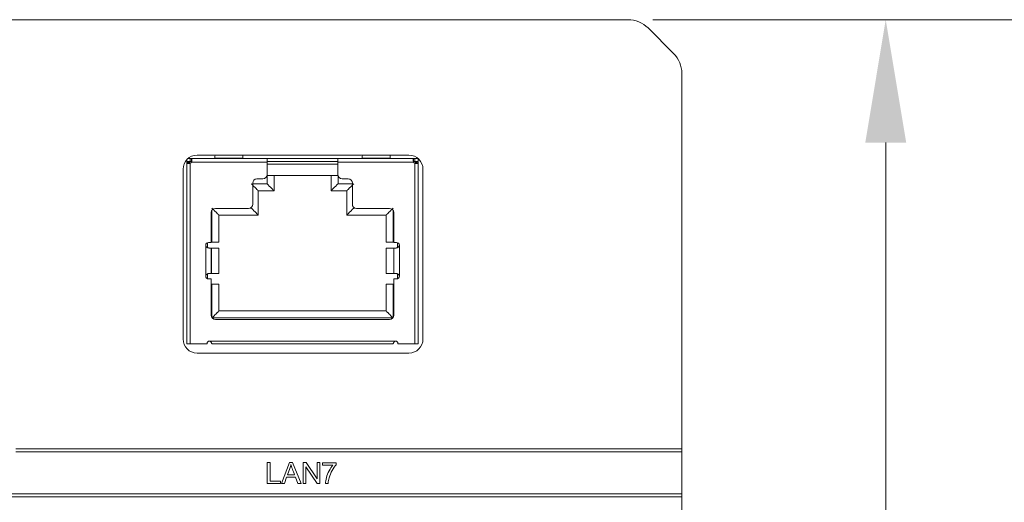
# Model space of a CAD drawing. Header units: millimetres. Extents: x 10908 to 11424, y -3584 to -2973.
# Tile 41 of 50: x 11236 to 11306, y -3470 to -3436. Entities that reach past the tile are written whole.
import ezdxf

# ---------------------------------------------------------------- set-up
doc = ezdxf.new("R2010")
doc.units = ezdxf.units.MM
doc.layers.get('Defpoints').update_dxf_attribs({"lineweight": 18})
doc.layers.add('1', color=7, linetype='Continuous', true_color=0xffffff)
doc.layers.add('7标注层', color=4, linetype='Continuous', lineweight=18)
doc.styles.add('3.5', font='txt', dxfattribs={"height": 8.75})
doc.dimstyles.new('ISO-3.5', dxfattribs={"dimtxt": 8.75, "dimasz": 8.75, "dimexe": 5.25, "dimexo": 1.75, "dimgap": 1.75, "dimtad": 1, "dimdsep": 46, "dimtxsty": '3.5', "dimcen": 8.75, "dimclrd": 256, "dimclre": 256, "dimclrt": 256, "dimadec": 1, "dimazin": 0, "dimtp": 2e-09, "dimtm": 1.1e-09, "dimtfac": 1, "dimtmove": 0, "dimatfit": 3, "dimfxl": 0, "dimtolj": 1, "dimlwd": -1, "dimlwe": -1, "dimarcsym": 0})

# ---------------------------------------------------------------- blocks, each defined once
blk = doc.blocks.new('*D66')
at = {"layer": '7标注层', "transparency": 16777216}
for p, q in [((11281.128, -3435.784), (11321.014, -3435.784)), ((11315.764, -3444.534), (11315.764, -3568.034)), ((11299.156, -3576.784), (11321.014, -3576.784))]:
    blk.add_line(p, q, dxfattribs=at)
for points in [[(11314.305, -3444.534), (11317.222, -3444.534), (11315.764, -3435.784)], [(11314.305, -3568.034), (11317.222, -3568.034), (11315.764, -3576.784)]]:
    blk.add_solid(points, dxfattribs=at)
at = {"layer": 'Defpoints', "color": 0, "transparency": 16777216}
for p in [(11279.378, -3435.784), (11297.406, -3576.784), (11315.764, -3576.784)]:
    blk.add_point(p, dxfattribs=at)
at = {"layer": '7标注层', "transparency": 16777216, "insert": (11309.639, -3506.284), "char_height": 8.75, "attachment_point": 5, "rotation": 90, "style": '3.5'}
blk.add_mtext('\\A1;141', dxfattribs=at)
blk = doc.blocks.new('*D67')
at = {"layer": '7标注层', "transparency": 16777216}
for p, q in [((11281.128, -3435.784), (11302.985, -3435.784)), ((11297.735, -3444.534), (11297.735, -3560.034)), ((11282.026, -3568.784), (11302.985, -3568.784))]:
    blk.add_line(p, q, dxfattribs=at)
for points in [[(11296.277, -3444.534), (11299.193, -3444.534), (11297.735, -3435.784)], [(11296.277, -3560.034), (11299.193, -3560.034), (11297.735, -3568.784)]]:
    blk.add_solid(points, dxfattribs=at)
at = {"layer": 'Defpoints', "color": 0, "transparency": 16777216}
for p in [(11279.378, -3435.784), (11280.276, -3568.784), (11297.735, -3568.784)]:
    blk.add_point(p, dxfattribs=at)
at = {"layer": '7标注层', "transparency": 16777216, "insert": (11291.61, -3502.284), "char_height": 8.75, "attachment_point": 5, "rotation": 90, "style": '3.5'}
blk.add_mtext('\\A1;133', dxfattribs=at)

msp = doc.modelspace()

# ---------------------------------------------------------------- linework, layer by layer
at = {"layer": '1', "color": 7, "linetype": 'Continuous', "lineweight": 18}
for p, q in [((11079.435, -3435.784), (11279.378, -3435.784)), ((11282.62, -3438.198), (11280.792, -3436.37)), ((11283.206, -3466.364), (11283.206, -3439.612)), ((11248.656, -3445.434), (11263.756, -3445.434)), ((11247.92, -3445.758), (11247.92, -3445.874)), ((11247.92, -3445.874), (11248.17, -3445.874)), ((11247.92, -3445.924), (11248.12, -3445.924)), ((11247.92, -3445.924), (11247.92, -3446.014)), ((11247.92, -3446.014), (11248.12, -3446.014)), ((11248.17, -3445.674), (11248.006, -3445.674)), ((11248.12, -3445.924), (11248.12, -3446.014)), ((11248.17, -3445.674), (11248.259, -3445.674)), ((11248.17, -3445.874), (11248.17, -3445.674)), ((11248.17, -3445.874), (11248.259, -3445.874)), ((11248.17, -3446.014), (11248.17, -3458.884)), ((11248.259, -3445.674), (11253.645, -3445.674)), ((11248.259, -3445.674), (11248.259, -3445.874)), ((11248.259, -3445.924), (11253.645, -3445.924)), ((11249.92, -3445.649), (11251.919, -3445.649)), ((11249.92, -3445.674), (11249.92, -3445.649)), ((11251.92, -3445.674), (11251.92, -3445.649)), ((11258.695, -3445.674), (11253.645, -3445.674)), ((11253.645, -3445.674), (11253.645, -3445.924)), ((11253.645, -3445.874), (11258.695, -3445.874)), ((11253.645, -3446.824), (11253.645, -3445.924)), ((11258.694, -3446.084), (11253.645, -3446.084)), ((11258.695, -3445.674), (11258.695, -3445.924)), ((11258.695, -3445.674), (11264.08, -3445.674)), ((11258.695, -3445.924), (11264.08, -3445.924)), ((11258.695, -3445.924), (11258.695, -3446.824)), ((11260.42, -3445.649), (11262.419, -3445.649)), ((11260.42, -3445.674), (11260.42, -3445.649)), ((11262.42, -3445.674), (11262.42, -3445.649)), ((11264.08, -3445.674), (11264.17, -3445.674)), ((11264.08, -3445.874), (11264.08, -3445.674)), ((11264.08, -3445.874), (11264.17, -3445.874)), ((11264.17, -3445.674), (11264.406, -3445.674)), ((11264.17, -3445.674), (11264.17, -3445.874)), ((11264.17, -3445.874), (11264.42, -3445.874)), ((11264.17, -3458.884), (11264.17, -3446.014)), ((11264.22, -3445.924), (11264.22, -3446.014)), ((11264.22, -3445.924), (11264.42, -3445.924)), ((11264.22, -3446.014), (11264.258, -3446.014)), ((11264.42, -3445.874), (11264.42, -3445.686)), ((11264.42, -3445.924), (11264.42, -3446.014)), ((11247.656, -3458.534), (11247.656, -3446.434)), ((11264.756, -3446.434), (11264.756, -3458.534)), ((11252.62, -3448.924), (11252.62, -3447.424)), ((11252.62, -3447.474), (11253.64, -3447.474)), ((11252.92, -3447.124), (11253.345, -3447.124)), ((11253.64, -3446.884), (11258.7, -3446.884)), ((11253.64, -3447.474), (11253.64, -3446.884)), ((11254.14, -3447.974), (11254.14, -3446.884)), ((11258.2, -3446.884), (11258.2, -3447.974)), ((11258.7, -3446.884), (11258.7, -3447.474)), ((11258.7, -3447.474), (11259.72, -3447.474)), ((11259.42, -3447.124), (11258.995, -3447.124)), ((11259.72, -3448.924), (11259.72, -3447.424)), ((11253.02, -3447.974), (11254.14, -3447.974)), ((11253.02, -3449.704), (11253.02, -3447.974)), ((11258.2, -3447.974), (11259.32, -3447.974)), ((11259.32, -3447.974), (11259.32, -3449.704)), ((11249.67, -3449.524), (11249.67, -3451.654)), ((11249.715, -3451.634), (11249.715, -3449.366)), ((11252.32, -3449.224), (11249.97, -3449.224)), ((11252.427, -3449.204), (11252.52, -3449.204)), ((11252.52, -3449.204), (11252.52, -3449.147)), ((11259.82, -3449.147), (11259.82, -3449.204)), ((11259.82, -3449.204), (11259.912, -3449.204)), ((11262.37, -3449.224), (11260.02, -3449.224)), ((11262.625, -3449.366), (11262.625, -3451.634)), ((11262.67, -3449.524), (11262.67, -3451.654)), ((11250.215, -3451.634), (11250.215, -3449.704)), ((11250.215, -3449.704), (11253.02, -3449.704)), ((11259.32, -3449.704), (11262.125, -3449.704)), ((11262.125, -3449.704), (11262.125, -3451.634)), ((11249.39, -3452.012), (11249.39, -3451.671)), ((11249.47, -3451.654), (11249.67, -3451.654)), ((11249.67, -3451.634), (11249.715, -3451.634)), ((11250.215, -3451.634), (11249.715, -3451.634)), ((11262.125, -3451.634), (11262.625, -3451.634)), ((11262.625, -3451.634), (11262.67, -3451.634)), ((11262.67, -3451.654), (11262.87, -3451.654)), ((11262.95, -3451.671), (11262.95, -3452.011)), ((11249.27, -3454.054), (11249.27, -3451.854)), ((11249.545, -3452.054), (11249.67, -3452.054)), ((11249.67, -3452.054), (11249.672, -3452.054)), ((11249.67, -3453.854), (11249.67, -3452.054)), ((11249.672, -3452.054), (11250.203, -3452.054)), ((11249.672, -3452.054), (11249.672, -3453.854)), ((11250.203, -3453.854), (11250.203, -3452.054)), ((11262.136, -3452.054), (11262.667, -3452.054)), ((11262.136, -3453.854), (11262.136, -3452.054)), ((11262.67, -3452.054), (11262.667, -3452.054)), ((11262.667, -3453.854), (11262.667, -3452.054)), ((11262.67, -3452.054), (11262.794, -3452.054)), ((11262.67, -3452.054), (11262.67, -3453.854)), ((11263.07, -3451.854), (11263.07, -3454.054)), ((11249.545, -3453.854), (11249.67, -3453.854)), ((11249.672, -3453.854), (11249.67, -3453.854)), ((11249.672, -3453.854), (11250.203, -3453.854)), ((11262.136, -3453.854), (11262.667, -3453.854)), ((11262.67, -3453.854), (11262.667, -3453.854)), ((11262.67, -3453.854), (11262.794, -3453.854)), ((11249.39, -3454.237), (11249.39, -3453.897)), ((11249.47, -3454.254), (11249.67, -3454.254)), ((11249.67, -3454.254), (11249.67, -3456.834)), ((11262.67, -3454.254), (11262.87, -3454.254)), ((11262.67, -3454.254), (11262.67, -3456.834)), ((11262.95, -3453.895), (11262.95, -3454.237)), ((11249.715, -3454.634), (11249.67, -3454.634)), ((11250.215, -3454.634), (11249.715, -3454.634)), ((11249.715, -3456.992), (11249.715, -3454.634)), ((11250.215, -3456.534), (11250.215, -3454.634)), ((11262.125, -3454.634), (11262.125, -3456.534)), ((11262.125, -3454.634), (11262.625, -3454.634)), ((11262.67, -3454.634), (11262.625, -3454.634)), ((11262.625, -3454.634), (11262.625, -3456.992)), ((11262.125, -3456.534), (11250.215, -3456.534)), ((11262.593, -3457.034), (11249.746, -3457.034)), ((11249.97, -3457.134), (11262.37, -3457.134)), ((11249.545, -3458.674), (11262.795, -3458.674)), ((11247.92, -3458.884), (11248.17, -3458.884)), ((11248.17, -3458.884), (11249.37, -3458.884)), ((11249.37, -3458.849), (11249.37, -3458.884)), ((11249.708, -3458.884), (11262.631, -3458.884)), ((11262.97, -3458.849), (11262.97, -3458.884)), ((11264.17, -3458.884), (11262.97, -3458.884)), ((11264.42, -3458.884), (11264.17, -3458.884)), ((11263.756, -3459.534), (11248.656, -3459.534)), ((11283.206, -3466.364), (11235.742, -3466.364)), ((11283.206, -3466.564), (11283.206, -3466.364)), ((11283.206, -3466.564), (11235.742, -3466.564)), ((11283.206, -3469.564), (11283.206, -3466.564)), ((11253.854, -3467.324), (11253.655, -3467.324)), ((11253.655, -3467.324), (11253.655, -3468.824)), ((11253.854, -3468.647), (11253.854, -3467.324)), ((11255.24, -3467.324), (11254.664, -3468.824)), ((11255.097, -3468.208), (11255.262, -3467.767)), ((11255.454, -3467.324), (11255.24, -3467.324)), ((11256.068, -3468.824), (11255.454, -3467.324)), ((11256.225, -3467.324), (11256.225, -3468.824)), ((11256.428, -3467.324), (11256.225, -3467.324)), ((11256.415, -3467.645), (11257.203, -3468.824)), ((11256.415, -3468.824), (11256.415, -3467.645)), ((11257.216, -3468.501), (11256.428, -3467.324)), ((11257.216, -3467.324), (11257.216, -3468.501)), ((11257.406, -3467.324), (11257.216, -3467.324)), ((11257.406, -3468.824), (11257.406, -3467.324)), ((11257.597, -3467.343), (11257.597, -3467.52)), ((11258.568, -3467.343), (11257.597, -3467.343)), ((11257.597, -3467.52), (11258.332, -3467.52)), ((11258.568, -3467.487), (11258.568, -3467.343)), ((11254.875, -3468.824), (11255.04, -3468.369)), ((11255.04, -3468.369), (11255.667, -3468.369)), ((11255.606, -3468.208), (11255.097, -3468.208)), ((11255.667, -3468.369), (11255.842, -3468.824)), ((11253.655, -3468.824), (11254.593, -3468.824)), ((11254.593, -3468.647), (11253.854, -3468.647)), ((11254.593, -3468.824), (11254.593, -3468.647)), ((11254.664, -3468.824), (11254.875, -3468.824)), ((11255.842, -3468.824), (11256.068, -3468.824)), ((11256.225, -3468.824), (11256.415, -3468.824)), ((11257.203, -3468.824), (11257.406, -3468.824)), ((11257.807, -3468.824), (11257.997, -3468.824)), ((11075.606, -3469.564), (11283.206, -3469.564)), ((11075.606, -3469.764), (11283.206, -3469.764)), ((11283.206, -3469.764), (11283.206, -3469.564)), ((11283.206, -3506.434), (11283.206, -3469.764))]:
    msp.add_line(p, q, dxfattribs=at)
for centre, radius, start, end in [((11279.378, -3437.784), 2, 45, 90), ((11281.206, -3439.612), 2, 0, 45), ((11248.656, -3446.434), 1, 90, 180), ((11263.756, -3446.434), 1, 0, 90), ((11248.08, -3445.835), 0.2, 296.51011, 333.49029), ((11264.259, -3445.835), 0.2, 206.50971, 243.49029), ((11253.345, -3446.824), 0.3, 270, 0), ((11258.995, -3446.824), 0.3, 180, 270), ((11252.92, -3447.424), 0.3, 90, 180), ((11259.42, -3447.424), 0.3, 0, 90), ((11252.32, -3448.924), 0.3, 270, 0), ((11260.02, -3448.924), 0.3, 180, 270), ((11249.97, -3449.524), 0.3, 90, 180), ((11262.37, -3449.524), 0.3, 0, 90), ((11249.47, -3451.854), 0.2, 90, 180), ((11262.87, -3451.854), 0.2, 0, 90), ((11249.47, -3454.054), 0.2, 180, 270), ((11262.87, -3454.054), 0.2, 270, 0), ((11249.97, -3456.834), 0.3, 180, 270), ((11262.37, -3456.834), 0.3, 270, 0), ((11248.656, -3458.534), 1, 180, 270), ((11249.545, -3458.849), 0.175, 90, 180), ((11262.795, -3458.849), 0.175, 0, 90), ((11263.756, -3458.534), 1, 270, 0)]:
    msp.add_arc(centre, radius, start, end, dxfattribs=at)
for points, degree in [([(11249.934, -3445.43), (11249.929, -3445.499), (11249.924, -3445.572), (11249.92, -3445.649)], 3), ([(11251.906, -3445.43), (11251.91, -3445.499), (11251.915, -3445.572), (11251.919, -3445.649)], 3), ([(11260.434, -3445.43), (11260.429, -3445.499), (11260.424, -3445.572), (11260.42, -3445.649)], 3), ([(11262.406, -3445.43), (11262.41, -3445.499), (11262.415, -3445.572), (11262.419, -3445.649)], 3), ([(11247.92, -3446.014), (11247.92, -3450.304), (11247.92, -3454.594), (11247.92, -3458.884)], 3), ([(11264.42, -3446.019), (11264.252, -3446.013)], 1), ([(11264.42, -3458.884), (11264.42, -3454.594), (11264.42, -3450.304), (11264.42, -3446.014)], 3), ([(11255.262, -3467.767), (11255.297, -3467.673), (11255.324, -3467.577), (11255.343, -3467.481)], 3), ([(11258.067, -3468.411), (11258.118, -3468.234), (11258.191, -3468.06), (11258.284, -3467.892)], 3), ([(11258.332, -3467.52), (11258.239, -3467.627), (11258.15, -3467.758), (11258.068, -3467.913)], 3), ([(11258.284, -3467.892), (11258.378, -3467.723), (11258.473, -3467.588), (11258.568, -3467.487)], 3), ([(11257.877, -3468.396), (11257.832, -3468.563), (11257.809, -3468.706), (11257.807, -3468.824)], 3), ([(11258.068, -3467.913), (11257.985, -3468.068), (11257.921, -3468.229), (11257.877, -3468.396)], 3), ([(11257.997, -3468.824), (11258.007, -3468.675), (11258.03, -3468.537), (11258.067, -3468.411)], 3)]:
    msp.add_open_spline(points, degree=degree, dxfattribs=at)
for points, knots in [([(11248.17, -3446.014), (11248.153, -3446.017), (11248.137, -3446.02), (11248.113, -3446.024), (11248.105, -3446.026), (11248.09, -3446.028), (11248.082, -3446.029), (11248.059, -3446.031), (11248.045, -3446.033), (11248.024, -3446.034), (11248.018, -3446.034), (11248.005, -3446.035), (11247.999, -3446.035), (11247.981, -3446.035), (11247.971, -3446.034), (11247.952, -3446.033), (11247.945, -3446.031), (11247.935, -3446.029), (11247.933, -3446.028), (11247.928, -3446.026), (11247.926, -3446.024), (11247.921, -3446.02), (11247.92, -3446.017), (11247.92, -3446.014)], [0, 0, 0, 0, 0.125, 0.125, 0.1875, 0.1875, 0.25, 0.25, 0.375, 0.375, 0.4375, 0.4375, 0.5, 0.5, 0.625, 0.625, 0.75, 0.75, 0.8125, 0.8125, 0.875, 0.875, 1, 1, 1, 1]), ([(11248.259, -3445.674), (11248.263, -3445.674), (11248.266, -3445.675), (11248.27, -3445.68), (11248.271, -3445.682), (11248.273, -3445.687), (11248.274, -3445.69), (11248.277, -3445.699), (11248.278, -3445.707), (11248.279, -3445.72), (11248.28, -3445.725), (11248.28, -3445.736), (11248.28, -3445.741), (11248.28, -3445.759), (11248.28, -3445.771), (11248.278, -3445.799), (11248.277, -3445.813), (11248.274, -3445.836), (11248.273, -3445.844), (11248.271, -3445.86), (11248.27, -3445.868), (11248.266, -3445.892), (11248.263, -3445.908), (11248.259, -3445.924)], [0, 0, 0, 0, 0.125, 0.125, 0.1875, 0.1875, 0.25, 0.25, 0.375, 0.375, 0.4375, 0.4375, 0.5, 0.5, 0.625, 0.625, 0.75, 0.75, 0.8125, 0.8125, 0.875, 0.875, 1, 1, 1, 1]), ([(11264.08, -3445.924), (11264.076, -3445.908), (11264.073, -3445.892), (11264.069, -3445.868), (11264.068, -3445.86), (11264.066, -3445.844), (11264.065, -3445.836), (11264.062, -3445.814), (11264.061, -3445.799), (11264.06, -3445.779), (11264.059, -3445.772), (11264.059, -3445.759), (11264.059, -3445.753), (11264.059, -3445.736), (11264.059, -3445.725), (11264.061, -3445.707), (11264.062, -3445.699), (11264.065, -3445.69), (11264.066, -3445.687), (11264.068, -3445.682), (11264.069, -3445.68), (11264.073, -3445.675), (11264.076, -3445.674), (11264.08, -3445.674)], [0, 0, 0, 0, 0.125, 0.125, 0.1875, 0.1875, 0.25, 0.25, 0.375, 0.375, 0.4375, 0.4375, 0.5, 0.5, 0.625, 0.625, 0.75, 0.75, 0.8125, 0.8125, 0.875, 0.875, 1, 1, 1, 1]), ([(11264.42, -3446.014), (11264.42, -3446.017), (11264.418, -3446.02), (11264.412, -3446.026), (11264.407, -3446.028), (11264.394, -3446.031), (11264.386, -3446.033), (11264.373, -3446.034), (11264.368, -3446.034), (11264.357, -3446.035), (11264.346, -3446.035), (11264.334, -3446.035), (11264.321, -3446.034), (11264.315, -3446.034), (11264.294, -3446.032), (11264.28, -3446.031), (11264.257, -3446.029), (11264.249, -3446.028), (11264.234, -3446.026), (11264.226, -3446.024), (11264.202, -3446.02), (11264.186, -3446.017), (11264.17, -3446.014)], [0, 0, 0, 0, 0.125, 0.125, 0.25, 0.25, 0.375, 0.375, 0.4375, 0.4375, 0.5, 0.5625, 0.5625, 0.625, 0.625, 0.75, 0.75, 0.8125, 0.8125, 0.875, 0.875, 1, 1, 1, 1]), ([(11249.545, -3452.054), (11249.532, -3452.054), (11249.52, -3452.053), (11249.493, -3452.049), (11249.48, -3452.047), (11249.451, -3452.039), (11249.437, -3452.035), (11249.408, -3452.023), (11249.394, -3452.017), (11249.372, -3452.005), (11249.365, -3452.001), (11249.352, -3451.991), (11249.345, -3451.987), (11249.332, -3451.976), (11249.326, -3451.971), (11249.315, -3451.959), (11249.309, -3451.953), (11249.299, -3451.94), (11249.294, -3451.933), (11249.286, -3451.918), (11249.282, -3451.911), (11249.276, -3451.895), (11249.274, -3451.887), (11249.27, -3451.871), (11249.27, -3451.862), (11249.27, -3451.854)], [0, 0, 0, 0, 0.125, 0.125, 0.25, 0.25, 0.375, 0.375, 0.5, 0.5, 0.5625, 0.5625, 0.625, 0.625, 0.6875, 0.6875, 0.75, 0.75, 0.8125, 0.8125, 0.875, 0.875, 0.9375, 0.9375, 1, 1, 1, 1]), ([(11263.07, -3451.854), (11263.07, -3451.862), (11263.069, -3451.871), (11263.066, -3451.887), (11263.063, -3451.895), (11263.057, -3451.911), (11263.054, -3451.918), (11263.045, -3451.933), (11263.041, -3451.94), (11263.025, -3451.959), (11263.013, -3451.971), (11262.994, -3451.986), (11262.987, -3451.991), (11262.974, -3452), (11262.967, -3452.005), (11262.946, -3452.016), (11262.931, -3452.023), (11262.902, -3452.035), (11262.888, -3452.039), (11262.86, -3452.047), (11262.846, -3452.049), (11262.819, -3452.053), (11262.807, -3452.054), (11262.794, -3452.054)], [0, 0, 0, 0, 0.0625, 0.0625, 0.125, 0.125, 0.1875, 0.1875, 0.25, 0.25, 0.375, 0.375, 0.4375, 0.4375, 0.5, 0.5, 0.625, 0.625, 0.75, 0.75, 0.875, 0.875, 1, 1, 1, 1]), ([(11249.27, -3454.054), (11249.27, -3454.045), (11249.27, -3454.037), (11249.273, -3454.021), (11249.276, -3454.013), (11249.282, -3453.997), (11249.285, -3453.99), (11249.294, -3453.975), (11249.299, -3453.968), (11249.314, -3453.949), (11249.326, -3453.937), (11249.345, -3453.921), (11249.352, -3453.916), (11249.365, -3453.907), (11249.372, -3453.903), (11249.393, -3453.891), (11249.408, -3453.885), (11249.437, -3453.873), (11249.451, -3453.869), (11249.479, -3453.861), (11249.493, -3453.858), (11249.52, -3453.855), (11249.533, -3453.854), (11249.545, -3453.854)], [0, 0, 0, 0, 0.0625, 0.0625, 0.125, 0.125, 0.1875, 0.1875, 0.25, 0.25, 0.375, 0.375, 0.4375, 0.4375, 0.5, 0.5, 0.625, 0.625, 0.75, 0.75, 0.875, 0.875, 1, 1, 1, 1]), ([(11262.794, -3453.854), (11262.807, -3453.854), (11262.819, -3453.855), (11262.846, -3453.858), (11262.859, -3453.861), (11262.888, -3453.869), (11262.902, -3453.873), (11262.931, -3453.884), (11262.945, -3453.891), (11262.967, -3453.903), (11262.974, -3453.907), (11262.987, -3453.916), (11262.994, -3453.921), (11263.007, -3453.932), (11263.013, -3453.937), (11263.025, -3453.949), (11263.03, -3453.955), (11263.04, -3453.968), (11263.045, -3453.975), (11263.054, -3453.989), (11263.057, -3453.997), (11263.063, -3454.013), (11263.066, -3454.021), (11263.069, -3454.037), (11263.07, -3454.045), (11263.07, -3454.054)], [0, 0, 0, 0, 0.125, 0.125, 0.25, 0.25, 0.375, 0.375, 0.5, 0.5, 0.5625, 0.5625, 0.625, 0.625, 0.6875, 0.6875, 0.75, 0.75, 0.8125, 0.8125, 0.875, 0.875, 0.9375, 0.9375, 1, 1, 1, 1]), ([(11249.545, -3458.674), (11249.551, -3458.674), (11249.558, -3458.675), (11249.571, -3458.678), (11249.577, -3458.68), (11249.589, -3458.686), (11249.595, -3458.69), (11249.605, -3458.698), (11249.611, -3458.702), (11249.625, -3458.716), (11249.633, -3458.726), (11249.648, -3458.747), (11249.655, -3458.758), (11249.667, -3458.78), (11249.672, -3458.791), (11249.682, -3458.812), (11249.686, -3458.823), (11249.694, -3458.842), (11249.697, -3458.851), (11249.703, -3458.869), (11249.706, -3458.877), (11249.708, -3458.884)], [0, 0, 0, 0, 0.0625, 0.0625, 0.125, 0.125, 0.1875, 0.1875, 0.25, 0.25, 0.375, 0.375, 0.5, 0.5, 0.625, 0.625, 0.75, 0.75, 0.875, 0.875, 1, 1, 1, 1]), ([(11262.631, -3458.884), (11262.635, -3458.87), (11262.641, -3458.852), (11262.653, -3458.823), (11262.657, -3458.812), (11262.666, -3458.791), (11262.672, -3458.78), (11262.681, -3458.764), (11262.684, -3458.758), (11262.691, -3458.748), (11262.694, -3458.742), (11262.702, -3458.732), (11262.706, -3458.727), (11262.714, -3458.716), (11262.719, -3458.711), (11262.728, -3458.702), (11262.733, -3458.698), (11262.744, -3458.69), (11262.75, -3458.686), (11262.762, -3458.68), (11262.768, -3458.678), (11262.781, -3458.675), (11262.788, -3458.674), (11262.795, -3458.674)], [0, 0, 0, 0, 0.25, 0.25, 0.375, 0.375, 0.5, 0.5, 0.5625, 0.5625, 0.625, 0.625, 0.6875, 0.6875, 0.75, 0.75, 0.8125, 0.8125, 0.875, 0.875, 0.9375, 0.9375, 1, 1, 1, 1]), ([(11255.343, -3467.481), (11255.366, -3467.562), (11255.401, -3467.666), (11255.501, -3467.931), (11255.553, -3468.069), (11255.606, -3468.208)], [0, 0, 0, 0, 0.476825, 0.476825, 1, 1, 1, 1])]:
    msp.add_open_spline(points, degree=3, knots=knots, dxfattribs=at)
for points, weights in [([(11252.52, -3447.474), (11252.812, -3447.767), (11253.019, -3447.974), (11253.02, -3447.974)], [1, 0.804784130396, 0.804737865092, 0.999861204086]), ([(11253.64, -3447.474), (11253.932, -3447.767), (11254.139, -3447.974), (11254.14, -3447.974)], [1, 0.804784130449, 0.804737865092, 0.999861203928]), ([(11258.7, -3447.474), (11258.407, -3447.767), (11258.2, -3447.974), (11258.2, -3447.974)], [1, 0.804784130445, 0.804737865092, 0.999861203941]), ([(11259.82, -3447.474), (11259.527, -3447.767), (11259.32, -3447.974), (11259.32, -3447.974)], [1, 0.804784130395, 0.804737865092, 0.99986120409]), ([(11249.715, -3449.204), (11250.007, -3449.497), (11250.214, -3449.704), (11250.215, -3449.704)], [1, 0.804784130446, 0.804737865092, 0.999861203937]), ([(11252.52, -3449.204), (11252.812, -3449.497), (11253.019, -3449.704), (11253.02, -3449.704)], [1, 0.804784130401, 0.804737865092, 0.999861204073]), ([(11259.82, -3449.204), (11259.527, -3449.497), (11259.32, -3449.704), (11259.32, -3449.704)], [1, 0.804784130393, 0.804737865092, 0.999861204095]), ([(11262.625, -3449.204), (11262.332, -3449.497), (11262.125, -3449.704), (11262.125, -3449.704)], [1, 0.804784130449, 0.804737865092, 0.999861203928]), ([(11249.715, -3457.034), (11250.007, -3456.741), (11250.214, -3456.534), (11250.215, -3456.534)], [1, 0.804784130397, 0.804737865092, 0.999861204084]), ([(11262.625, -3457.034), (11262.332, -3456.741), (11262.125, -3456.534), (11262.125, -3456.534)], [1, 0.804784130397, 0.804737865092, 0.999861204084])]:
    msp.add_rational_spline(points, weights, degree=3, dxfattribs=at)

# ---------------------------------------------------------------- dimensions: what is measured, and where the dimension line sits
at = {"layer": '7标注层', "color": 7}
for base, p2, picture, middle in [((11315.764, -3576.784), (11297.406, -3576.784), '*D66', (11309.639, -3506.284)), ((11297.735, -3568.784), (11280.276, -3568.784), '*D67', (11291.61, -3502.284))]:
    dim = msp.add_linear_dim(base=base, p1=(11279.378, -3435.784), p2=p2, angle=90, dimstyle='ISO-3.5', dxfattribs=at)
    dim.commit()
    dim.dimension.update_dxf_attribs({"geometry": picture, "text_midpoint": middle})

doc.saveas('drawing.dxf')
